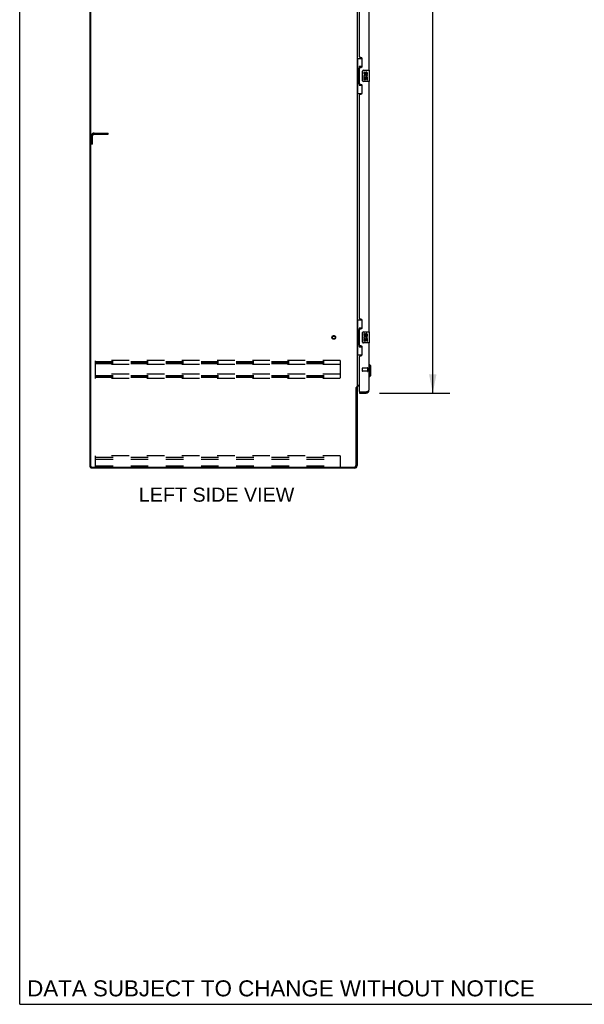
# Model space of a CAD drawing. Header units: inches. Extents: x 0 to 287, y 0 to 186.
# Tile 1 of 22: x 0 to 51, y 0 to 88. Entities that reach past the tile are written whole.
import ezdxf

# ---------------------------------------------------------------- set-up
doc = ezdxf.new("R2010")
doc.units = ezdxf.units.IN
doc.header["$LTSCALE"] = 15.81
doc.header["$MEASUREMENT"] = 0
doc.linetypes.add('HIDDEN', pattern=[0.2, 0.1, -0.1])
doc.layers.get('0').update_dxf_attribs({"linetype": 'CONTINUOUS'})
for name, color, linetype in [('02___PRT_ALL_AXES', 7, 'CONTINUOUS'), ('DEFAULT_2', 8, 'HIDDEN'), ('DIMENSIONS', 7, 'CONTINUOUS')]:
    doc.layers.add(name, color=color, linetype=linetype)
doc.styles.get("Standard").update_dxf_attribs({"font": 'arial.ttf'})
doc.dimstyles.new('DIMSTYLE_1', dxfattribs={"dimtxt": 1.268182, "dimasz": 1.690909, "dimexe": 0.09, "dimexo": 0.07, "dimgap": 0.0375, "dimtad": 0, "dimtih": 1, "dimtoh": 1, "dimzin": 4, "dimdsep": 46, "dimtxsty": 'Standard', "dimblk": '_FILLED', "dimblk1": '_FILLED', "dimblk2": '_FILLED', "dimcen": 0.09, "dimazin": 1, "dimtfac": 1, "dimtdec": 3, "dimtofl": 0, "dimtmove": 0, "dimatfit": 3, "dimldrblk": '_FILLED', "dimfxl": 1, "dimtolj": 1, "dimtzin": 4, "dimarcsym": 0})

# ---------------------------------------------------------------- blocks, each defined once
blk = doc.blocks.new('_FILLED')
at = {"color": 0, "linetype": 'ByBlock'}
blk.add_solid([(0, 0), (-1, 0.2), (-1, -0.2)], dxfattribs=at)
blk = doc.blocks.new('*D21')
at = {"layer": 'DIMENSIONS', "color": 2, "linetype": 'Continuous'}
for p, q in [((32.333, 135.428), (38.652, 135.428)), ((37.13, 135.428), (37.13, 97.482)), ((37.13, 54.928), (37.13, 93.043)), ((32.333, 54.928), (38.652, 54.928))]:
    blk.add_line(p, q, dxfattribs=at)
at = {"layer": 'DIMENSIONS', "color": 2, "linetype": 'Continuous', "xscale": 1.6909090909, "yscale": 1.6909090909, "zscale": 1.6909090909}
for p, rotation in [((37.13, 135.428), 90), ((37.13, 54.928), 270)]:
    blk.add_blockref('_FILLED', p, dxfattribs=dict(at, rotation=rotation))
at = {"layer": 'DIMENSIONS', "color": 2, "linetype": 'Continuous', "insert": (37.13, 96.848), "char_height": 1.2682, "width": 6.48706, "attachment_point": 2, "line_spacing_factor": 0.9}
blk.add_mtext('80.50\\PDOORS', dxfattribs=at)

msp = doc.modelspace()

# ---------------------------------------------------------------- linework, layer by layer
at = {"color": 7, "linetype": 'Continuous'}
for p, q in [((0, 0), (0, 186)), ((6.338, 48.282), (6.338, 138.074)), ((30.338, 85.003), (30.778, 85.003)), ((30.377, 85.003), (30.377, 83.978)), ((30.742, 85.003), (30.742, 84.223)), ((30.742, 84.268), (30.515, 84.268)), ((30.515, 84.268), (30.515, 82.588)), ((30.355, 83.978), (30.478, 83.978)), ((30.355, 83.978), (30.355, 82.878)), ((30.478, 84.009), (30.478, 84.029)), ((30.478, 82.878), (30.478, 83.978)), ((30.801, 83.028), (30.801, 83.828)), ((30.901, 83.928), (31.441, 83.928)), ((31.456, 82.943), (31.456, 83.913)), ((30.355, 82.878), (30.478, 82.878)), ((30.377, 82.878), (30.377, 81.853)), ((30.478, 82.828), (30.478, 82.848)), ((30.515, 82.588), (30.742, 82.588)), ((30.742, 82.633), (30.742, 81.853)), ((31.441, 82.928), (30.901, 82.928)), ((30.338, 81.853), (30.778, 81.853)), ((30.338, 61.503), (30.778, 61.503)), ((30.377, 61.503), (30.377, 60.478)), ((30.742, 61.503), (30.742, 60.723)), ((30.355, 60.478), (30.478, 60.478)), ((30.355, 60.478), (30.355, 59.378)), ((30.478, 60.509), (30.478, 60.529)), ((30.478, 59.378), (30.478, 60.478)), ((30.742, 60.768), (30.515, 60.768)), ((30.515, 60.768), (30.515, 59.088)), ((30.801, 59.528), (30.801, 60.328)), ((30.901, 60.428), (31.441, 60.428)), ((31.456, 59.443), (31.456, 60.413)), ((30.355, 59.378), (30.478, 59.378)), ((30.377, 59.378), (30.377, 58.353)), ((30.478, 59.328), (30.478, 59.348)), ((31.441, 59.428), (30.901, 59.428)), ((30.515, 59.088), (30.742, 59.088)), ((30.742, 59.133), (30.742, 58.353)), ((30.338, 58.353), (30.778, 58.353)), ((31.435, 57.48), (31.396, 57.48)), ((31.553, 57.362), (31.435, 57.48)), ((31.435, 56.378), (31.435, 57.48)), ((31.553, 56.496), (31.553, 57.362)), ((31.435, 56.378), (31.396, 56.378)), ((31.553, 56.496), (31.435, 56.378)), ((30.234, 55.419), (30.338, 55.419)), ((30.542, 55.032), (30.562, 55.032)), ((30.542, 55.032), (30.542, 54.928)), ((31.149, 54.928), (31.149, 55.032)), ((6.338, 48.282), (6.452, 48.282)), ((6.39, 48.282), (6.39, 48.178)), ((0, 0), (287.455, 0))]:
    msp.add_line(p, q, dxfattribs=at)
at = {"color": 3, "linetype": 'Continuous'}
for p, q in [((6.39, 48.345), (6.39, 138.012)), ((30.338, 134.886), (30.338, 55.471)), ((31.396, 106.428), (31.396, 83.928)), ((30.542, 85.136), (30.542, 105.221)), ((30.662, 85.076), (30.602, 85.076)), ((30.792, 84.326), (30.792, 84.946)), ((30.542, 82.721), (30.542, 84.136)), ((30.602, 84.196), (30.662, 84.196)), ((30.662, 82.661), (30.602, 82.661)), ((30.792, 81.911), (30.792, 82.531)), ((31.396, 82.928), (31.396, 60.428)), ((30.542, 61.636), (30.542, 81.721)), ((30.602, 81.781), (30.662, 81.781)), ((30.662, 61.576), (30.602, 61.576)), ((30.792, 60.826), (30.792, 61.446)), ((30.542, 59.221), (30.542, 60.636)), ((30.602, 60.696), (30.662, 60.696)), ((31.396, 59.428), (31.396, 55.175)), ((30.662, 59.161), (30.602, 59.161)), ((30.792, 58.411), (30.792, 59.031)), ((30.542, 55.052), (30.542, 58.221)), ((30.602, 58.281), (30.662, 58.281)), ((30.234, 48.425), (30.234, 55.43)), ((30.338, 55.471), (30.263, 55.471)), ((30.338, 55.432), (30.338, 48.425)), ((30.378, 55.626), (30.542, 55.626)), ((30.542, 55.574), (30.48, 55.574)), ((30.542, 54.928), (31.149, 54.928)), ((30.562, 55.032), (31.149, 55.032)), ((31.149, 55.032), (31.188, 55.047)), ((31.188, 55.047), (31.207, 55.054)), ((31.207, 55.054), (31.219, 55.058)), ((31.219, 55.058), (31.231, 55.063)), ((31.231, 55.063), (31.244, 55.068)), ((31.244, 55.068), (31.255, 55.073)), ((30.091, 48.178), (6.39, 48.178)), ((6.452, 48.282), (30.091, 48.282))]:
    msp.add_line(p, q, dxfattribs=at)
at = {"color": 7, "linetype": 'Continuous'}
for points in [[(30.515, 84.245), (30.515, 84.241), (30.515, 84.237), (30.516, 84.233), (30.518, 84.229), (30.519, 84.224), (30.521, 84.219), (30.524, 84.214), (30.527, 84.208), (30.53, 84.201), (30.534, 84.194), (30.538, 84.187), (30.543, 84.179), (30.548, 84.171), (30.551, 84.167)], [(30.801, 83.828), (30.801, 83.835), (30.802, 83.841), (30.803, 83.847), (30.804, 83.853), (30.805, 83.859), (30.807, 83.864)], [(30.551, 82.689), (30.548, 82.686), (30.543, 82.677), (30.538, 82.669), (30.534, 82.662), (30.53, 82.655), (30.527, 82.649), (30.524, 82.643), (30.521, 82.637), (30.519, 82.632), (30.518, 82.627), (30.516, 82.623), (30.515, 82.619), (30.515, 82.615), (30.515, 82.612)], [(30.807, 82.992), (30.805, 82.998), (30.804, 83.004), (30.803, 83.01), (30.802, 83.016), (30.801, 83.022), (30.801, 83.028)], [(30.515, 60.745), (30.515, 60.741), (30.515, 60.737), (30.516, 60.733), (30.518, 60.729), (30.519, 60.724), (30.521, 60.719), (30.524, 60.714), (30.527, 60.708), (30.53, 60.701), (30.534, 60.694), (30.538, 60.687), (30.543, 60.679), (30.548, 60.671), (30.551, 60.667)], [(30.801, 60.328), (30.801, 60.335), (30.802, 60.341), (30.803, 60.347), (30.804, 60.353), (30.805, 60.359), (30.807, 60.364)], [(30.807, 59.492), (30.805, 59.498), (30.804, 59.504), (30.803, 59.51), (30.802, 59.516), (30.801, 59.522), (30.801, 59.528)], [(30.551, 59.189), (30.548, 59.186), (30.543, 59.177), (30.538, 59.169), (30.534, 59.162), (30.53, 59.155), (30.527, 59.149), (30.524, 59.143), (30.521, 59.137), (30.519, 59.132), (30.518, 59.127), (30.516, 59.123), (30.515, 59.119), (30.515, 59.115), (30.515, 59.112)]]:
    msp.add_lwpolyline(points, dxfattribs=at)
at = {"color": 3, "linetype": 'Continuous'}
for points in [[(30.247, 55.452), (30.245, 55.448), (30.244, 55.446), (30.243, 55.445), (30.242, 55.443), (30.241, 55.441), (30.24, 55.44), (30.239, 55.438), (30.238, 55.436), (30.237, 55.434), (30.235, 55.432), (30.234, 55.43)], [(30.263, 55.471), (30.261, 55.469), (30.259, 55.468), (30.258, 55.466), (30.256, 55.465), (30.255, 55.463), (30.253, 55.462), (30.252, 55.46), (30.251, 55.459), (30.25, 55.457), (30.249, 55.456), (30.249, 55.455), (30.248, 55.453), (30.247, 55.452)], [(30.358, 55.603), (30.353, 55.6), (30.35, 55.599), (30.348, 55.598), (30.346, 55.596), (30.343, 55.595), (30.342, 55.593), (30.34, 55.592), (30.339, 55.59), (30.338, 55.589), (30.338, 55.587), (30.338, 55.586)], [(30.378, 55.626), (30.378, 55.624), (30.378, 55.622), (30.377, 55.62), (30.377, 55.618), (30.376, 55.616), (30.374, 55.615), (30.373, 55.613), (30.371, 55.611), (30.369, 55.61), (30.367, 55.608), (30.365, 55.607), (30.363, 55.606), (30.361, 55.604), (30.358, 55.603)], [(31.255, 55.073), (31.261, 55.075), (31.267, 55.077), (31.272, 55.08), (31.278, 55.082), (31.283, 55.085), (31.289, 55.087), (31.294, 55.089), (31.299, 55.092), (31.304, 55.094), (31.309, 55.096), (31.314, 55.099), (31.319, 55.101), (31.323, 55.104), (31.328, 55.106), (31.332, 55.108), (31.337, 55.111), (31.341, 55.113), (31.345, 55.115), (31.349, 55.118), (31.352, 55.12), (31.356, 55.123), (31.359, 55.125), (31.363, 55.127), (31.366, 55.13), (31.369, 55.132), (31.372, 55.134), (31.374, 55.137), (31.377, 55.139), (31.379, 55.142), (31.382, 55.144), (31.384, 55.146), (31.386, 55.149), (31.387, 55.151), (31.389, 55.153), (31.39, 55.156), (31.392, 55.158), (31.393, 55.161), (31.394, 55.163), (31.394, 55.165), (31.395, 55.168), (31.395, 55.17), (31.396, 55.172), (31.396, 55.175)]]:
    msp.add_lwpolyline(points, dxfattribs=at)
for centre, radius, start, end in [((30.602, 85.136), 0.06, 180, 270), ((30.662, 84.946), 0.13, 0, 90), ((30.602, 84.136), 0.06, 90, 180), ((30.662, 84.326), 0.13, 270, 360), ((30.602, 82.721), 0.06, 180, 270), ((30.662, 82.531), 0.13, 0, 90), ((30.602, 81.721), 0.06, 90, 180), ((30.662, 81.911), 0.13, 270, 360), ((30.602, 61.636), 0.06, 180, 270), ((30.662, 61.446), 0.13, 0, 90), ((30.602, 60.636), 0.06, 90, 180), ((30.662, 60.826), 0.13, 270, 360), ((30.602, 59.221), 0.06, 180, 270), ((30.662, 59.031), 0.13, 0, 90), ((30.662, 58.411), 0.13, 270, 360), ((30.602, 58.221), 0.06, 90, 180), ((30.48, 55.432), 0.142, 90, 180), ((30.562, 55.052), 0.02, 180, 270), ((31.149, 55.175), 0.246, 270, 360), ((6.452, 48.345), 0.0625, 180, 270), ((30.091, 48.425), 0.246, 270, 360), ((30.091, 48.425), 0.143, 270, 360)]:
    msp.add_arc(centre, radius, start, end, dxfattribs=at)
at = {"color": 7, "linetype": 'Continuous'}
for centre, radius, start, end in [((30.901, 83.828), 0.1, 90, 158.79459), ((31.441, 83.913), 0.015, 0, 90), ((30.901, 83.028), 0.1, 201.20502, 270), ((31.441, 82.943), 0.015, 270, 360), ((30.901, 60.328), 0.1, 90, 158.79459), ((31.441, 60.413), 0.015, 0, 90), ((30.901, 59.528), 0.1, 201.20502, 270), ((31.441, 59.443), 0.015, 270, 360), ((31.149, 55.175), 0.142, 270, 311.36291), ((31.232, 55.318), 0.26, 267.39532, 270)]:
    msp.add_arc(centre, radius, start, end, dxfattribs=at)
for centre, start_param, end_param in [((30.582, 84.019), 0.699287, 1.51401), ((30.582, 84.019), -4.655602, -3.84088), ((30.582, 82.838), 0.699287, 1.51401), ((30.582, 82.838), -4.655602, -3.84088), ((30.582, 60.519), 0.699287, 1.51401), ((30.582, 60.519), -4.655602, -3.84088), ((30.582, 59.338), 0.699287, 1.51401), ((30.582, 59.338), -4.655602, -3.84088)]:
    msp.add_ellipse(centre, major_axis=(0, 0.18), ratio=0.579493, start_param=start_param, end_param=end_param, dxfattribs=at)
at = {"layer": '02___PRT_ALL_AXES', "color": 7, "linetype": 'Continuous'}
for p, q in [((31.001, 83.774), (30.938, 83.774)), ((30.938, 83.774), (30.938, 83.638)), ((30.957, 83.313), (30.938, 83.313)), ((30.938, 83.313), (30.938, 83.082)), ((30.991, 83.313), (31.018, 83.332)), ((30.991, 83.313), (31.253, 83.313)), ((31.001, 83.638), (31.001, 83.774)), ((31.001, 83.25), (31.066, 83.25)), ((31.001, 83.082), (31.001, 83.25)), ((31.066, 83.7), (31.066, 83.631)), ((31.066, 83.25), (31.066, 83.114)), ((31.127, 83.638), (31.127, 83.68)), ((31.127, 83.25), (31.19, 83.25)), ((31.127, 83.114), (31.127, 83.25)), ((31.182, 83.349), (31.24, 83.324)), ((31.19, 83.68), (31.19, 83.543)), ((31.19, 83.543), (31.253, 83.543)), ((31.19, 83.25), (31.19, 83.082)), ((31.253, 83.543), (31.253, 83.68)), ((31.253, 83.082), (31.253, 83.313)), ((30.938, 83.082), (31.001, 83.082)), ((31.066, 83.114), (31.127, 83.114)), ((31.19, 83.082), (31.253, 83.082)), ((31.001, 60.274), (30.938, 60.274)), ((30.938, 60.274), (30.938, 60.138)), ((31.001, 60.138), (31.001, 60.274)), ((31.066, 60.2), (31.066, 60.131)), ((31.127, 60.138), (31.127, 60.18)), ((31.19, 60.18), (31.19, 60.043)), ((31.253, 60.043), (31.253, 60.18)), ((30.957, 59.813), (30.938, 59.813)), ((30.938, 59.813), (30.938, 59.582)), ((30.938, 59.582), (31.001, 59.582)), ((30.991, 59.813), (31.018, 59.832)), ((30.991, 59.813), (31.253, 59.813)), ((31.001, 59.75), (31.066, 59.75)), ((31.001, 59.582), (31.001, 59.75)), ((31.066, 59.75), (31.066, 59.614)), ((31.066, 59.614), (31.127, 59.614)), ((31.127, 59.75), (31.19, 59.75)), ((31.127, 59.614), (31.127, 59.75)), ((31.182, 59.849), (31.24, 59.824)), ((31.19, 60.043), (31.253, 60.043)), ((31.19, 59.75), (31.19, 59.582)), ((31.19, 59.582), (31.253, 59.582)), ((31.253, 59.582), (31.253, 59.813))]:
    msp.add_line(p, q, dxfattribs=at)
at = {"layer": '02___PRT_ALL_AXES', "color": 8, "linetype": 'HIDDEN'}
for p, q in [((31.249, 57.156), (30.802, 57.156)), ((31.249, 56.908), (30.802, 56.908)), ((31.249, 57.156), (31.249, 56.908))]:
    msp.add_line(p, q, dxfattribs=at)
msp.add_circle((28.234, 59.928), 0.124, dxfattribs=at)
at = {"layer": '02___PRT_ALL_AXES', "color": 7, "linetype": 'Continuous'}
for centre, radius, start, end in [((31.033, 83.638), 0.0943, 180, 360), ((31.092, 83.386), 0.154, 161.41988, 206.19629), ((31.096, 83.386), 0.157, 336.59665, 161.87913), ((31.096, 83.386), 0.157, 205.73705, 207.8532), ((31.033, 83.638), 0.0314, 180, 261.22946), ((31.096, 83.386), 0.0943, 336.59665, 215.11217), ((31.032, 83.643), 0.0362, 263.42855, 341.76278), ((31.158, 83.68), 0.0943, 68.69989, 167.43379), ((31.158, 83.68), 0.0314, 0, 180.04847), ((31.158, 83.68), 0.0943, 0, 68.67039), ((31.158, 60.18), 0.0943, 68.69989, 167.43379), ((31.158, 60.18), 0.0314, 0, 180.04847), ((31.158, 60.18), 0.0943, 0, 68.67039), ((31.033, 60.138), 0.0943, 180, 360), ((31.092, 59.886), 0.154, 161.41988, 206.19629), ((31.096, 59.886), 0.157, 336.59665, 161.87913), ((31.096, 59.886), 0.157, 205.73705, 207.8532), ((31.033, 60.138), 0.0314, 180, 261.22946), ((31.096, 59.886), 0.0943, 336.59665, 215.11217), ((31.032, 60.143), 0.0362, 263.42855, 341.76278)]:
    msp.add_arc(centre, radius, start, end, dxfattribs=at)
at = {"layer": 'DEFAULT_2', "color": 8, "linetype": 'HIDDEN'}
for p, q in [((6.442, 77.282), (6.442, 78.036)), ((6.546, 77.282), (6.546, 78.036)), ((6.688, 78.282), (7.942, 78.282)), ((6.688, 78.178), (7.942, 78.178)), ((7.942, 78.178), (7.942, 78.282)), ((6.546, 77.282), (6.442, 77.282)), ((28.817, 57.866), (6.817, 57.866)), ((6.817, 56.241), (6.817, 57.866)), ((6.817, 57.762), (28.817, 57.762)), ((6.817, 57.672), (28.817, 57.672)), ((6.817, 57.595), (28.817, 57.595)), ((28.817, 57.866), (28.817, 56.241)), ((28.817, 57.491), (6.817, 57.491)), ((30.792, 57.146), (30.792, 56.918)), ((31.249, 57.174), (31.249, 56.89)), ((31.292, 57.174), (31.292, 56.89)), ((28.817, 56.616), (6.817, 56.616)), ((6.817, 56.512), (28.817, 56.512)), ((6.817, 56.422), (28.817, 56.422)), ((6.817, 56.345), (28.817, 56.345)), ((28.817, 56.241), (6.817, 56.241)), ((28.817, 49.282), (6.817, 49.282)), ((6.817, 48.282), (6.817, 49.282)), ((6.817, 49.178), (28.817, 49.178)), ((6.817, 49.177), (28.817, 49.177)), ((6.817, 49.001), (28.817, 49.001)), ((28.817, 49.282), (28.817, 48.282)), ((6.817, 48.386), (28.817, 48.386))]:
    msp.add_line(p, q, dxfattribs=at)
for radius in [0.164, 0.124]:
    msp.add_circle((28.234, 59.928), radius, dxfattribs=at)
for centre, radius, start, end in [((6.688, 78.036), 0.246, 90, 180), ((6.688, 78.036), 0.142, 90, 180), ((30.802, 57.146), 0.01, 90, 180), ((30.802, 56.918), 0.01, 180, 270), ((31.27, 57.174), 0.0215, 0, 180), ((31.27, 56.89), 0.0215, 180, 360)]:
    msp.add_arc(centre, radius, start, end, dxfattribs=at)

# ---------------------------------------------------------------- texts
at = {"layer": 'DIMENSIONS', "color": 2, "linetype": 'Continuous', "attachment_point": 2, "line_spacing_factor": 0.9}
for s, insert, char_height, width in [('LEFT SIDE VIEW', (17.697, 46.433), 1.26818, 13.94529), ('DATA SUBJECT TO CHANGE WITHOUT NOTICE', (23.483, 2.153), 1.43727, 45.53323)]:
    msp.add_mtext(s, dxfattribs=dict(at, insert=insert, char_height=char_height, width=width))

# ---------------------------------------------------------------- dimensions: what is measured, and where the dimension line sits
at = {"layer": 'DIMENSIONS', "color": 2, "linetype": 'Continuous'}
dim = msp.add_linear_dim(base=(37.13, 135.428), p1=(32.263, 54.928), p2=(32.263, 135.428), angle=90, text='<>\\PDOORS', dimstyle='DIMSTYLE_1', dxfattribs=at)
dim.commit()
dim.dimension.update_dxf_attribs({"geometry": '*D21', "text_midpoint": (37.13, 95.263), "dimtype": 160})

doc.saveas('drawing.dxf')
